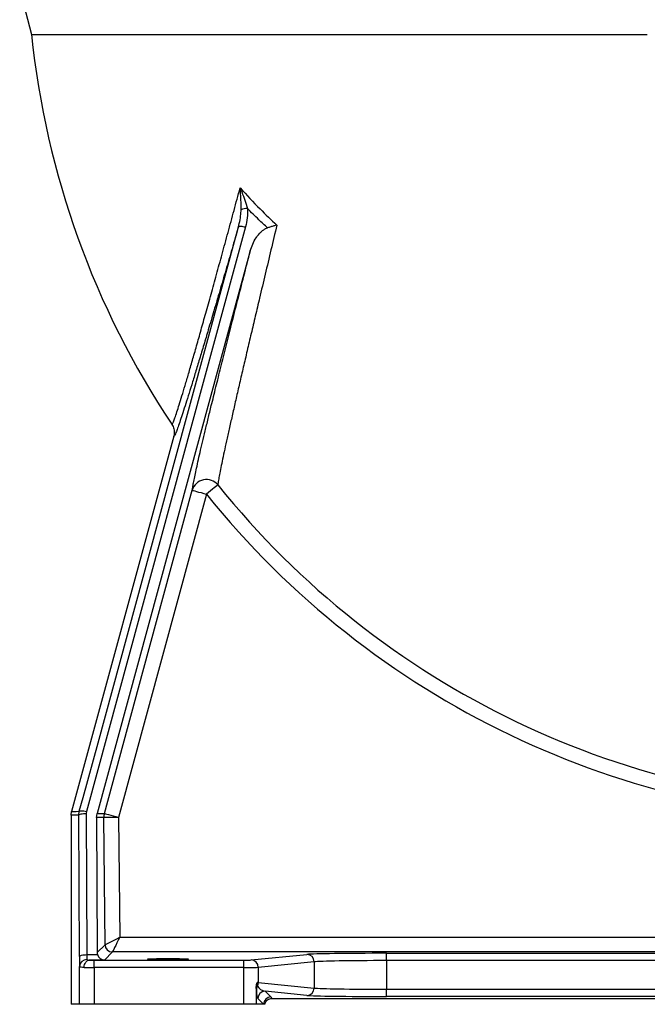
# Model space of a CAD drawing. Header units: millimetres. Extents: x 2510 to 14275, y 2068 to 15413.
# Tile 1 of 13: x 2881 to 5016, y 2068 to 5418. Entities that reach past the tile are written whole.
import ezdxf

# ---------------------------------------------------------------- set-up
doc = ezdxf.new("R2010")
doc.units = ezdxf.units.MM
doc.header["$LTSCALE"] = 5

msp = doc.modelspace()

# ---------------------------------------------------------------- linework, layer by layer
at = {"color": 7, "linetype": 'Continuous', "lineweight": 25}
for p, q in [((2880.5, 5525.1), (2920.7, 5368.3)), ((3649, 4713), (3107.6, 2724.7)), ((3665.3, 4631.6), (3144, 2717.6)), ((3405, 4000.8), (3057.4, 2724.8)), ((3516.1, 3804.1), (3217, 2704.4)), ((3055.7, 2711.6), (3057.4, 2724.8)), ((3081.7, 2711.5), (3083.5, 2724.9)), ((3107.6, 2724.7), (3106.7, 2718)), ((3106.7, 2718), (3109, 2237.4)), ((3142.2, 2704.2), (3144, 2717.6)), ((3055.7, 2711.6), (3055.7, 2068.3)), ((3081.7, 2711.5), (3055.7, 2711.6)), ((3084, 2230.9), (3081.7, 2711.5)), ((3142.2, 2704.2), (3144.3, 2244.1)), ((3167, 2703.9), (3142.2, 2704.2)), ((3171, 2271), (3167, 2703.9)), ((3217, 2704.4), (3220.8, 2296.2)), ((3220.8, 2296.2), (5954.3, 2296.2)), ((3144.3, 2244.1), (3171, 2271)), ((3196, 2246.3), (3168.9, 2218.9)), ((5986.8, 2246.3), (3196, 2246.3)), ((3109, 2237.4), (3145.3, 2237.4)), ((3168.9, 2218.9), (3117.3, 2218.9)), ((3134.5, 2193.7), (3134.5, 2218.7)), ((3134.5, 2218.7), (3643.4, 2218.7)), ((3643.4, 2193.7), (3643.4, 2218.7)), ((3668, 2219.1), (3857.9, 2237.9)), ((3882.5, 2212.9), (3692.6, 2194.1)), ((3882.5, 2212.9), (3882.5, 2123.7)), ((4128.7, 2241.9), (5591.9, 2241.9)), ((4128.7, 2216.9), (4128.7, 2241.9)), ((4128.7, 2216.9), (4128.7, 2119.7)), ((5591.9, 2216.9), (4128.7, 2216.9)), ((3084.5, 2068.3), (3084.5, 2197.4)), ((3134.5, 2193.7), (3134.5, 2068.3)), ((3643.4, 2193.7), (3134.5, 2193.7)), ((3643.4, 2068.3), (3643.4, 2193.7)), ((3692.6, 2194.1), (3692.6, 2142.5)), ((3685.7, 2127.2), (3685.7, 2068.3)), ((3692.6, 2142.5), (3882.5, 2123.7)), ((3857.9, 2098.7), (3715.9, 2112.8)), ((3715.9, 2112.8), (3735.3, 2093.3)), ((4128.7, 2094.8), (4128.7, 2119.7)), ((4128.7, 2119.7), (5591.9, 2119.7)), ((3710.3, 2068.3), (3690.9, 2087.8)), ((3739.6, 2088.6), (5981.1, 2088.6)), ((5591.9, 2094.8), (4128.7, 2094.8)), ((3084.5, 2068.3), (3055.7, 2068.3)), ((3134.5, 2068.3), (3084.5, 2068.3)), ((3643.4, 2068.3), (3134.5, 2068.3)), ((3685.7, 2068.3), (3643.4, 2068.3)), ((3710.3, 2068.3), (3685.7, 2068.3)), ((3715, 2068.3), (3710.3, 2068.3))]:
    msp.add_line(p, q, dxfattribs=at)
at = {"color": 7, "linetype": 'Continuous', "lineweight": 25, "flags": 128}
for points in [[(3083.5, 2724.9), (3096.2, 2771.6), (3147.1, 2958.4), (3350.6, 3705.8), (3624.9, 4713.3)], [(3624.9, 4713.3), (3625.7, 4714.3), (3627.4, 4715), (3629.7, 4715.4), (3632.7, 4715.5), (3636.3, 4715.3), (3640.3, 4714.8), (3644.6, 4714.1), (3649, 4713)], [(3554.9, 3835.3), (3553.6, 3834.3), (3551.1, 3832.2), (3547.3, 3829.2), (3542.4, 3825.3), (3536.7, 3820.6), (3530.2, 3815.5), (3523.3, 3809.9), (3516.1, 3804.1)], [(3168.8, 2717.5), (3195, 2814), (3300, 3200), (3467.9, 3817.2)], [(3467.9, 3817.2), (3469, 3816.9), (3471.8, 3816.1), (3476.4, 3814.9), (3482.4, 3813.3), (3489.6, 3811.3), (3497.9, 3809.1), (3506.8, 3806.6), (3516.1, 3804.1)], [(3057.4, 2724.8), (3059.2, 2724.8), (3066.2, 2724.8), (3073.2, 2724.8), (3083.5, 2724.9)], [(3081.7, 2711.5), (3082.3, 2712.8), (3083.7, 2714), (3086.1, 2715.1), (3089.2, 2716.1), (3093, 2716.9), (3097.2, 2717.5), (3101.9, 2717.8), (3106.7, 2718)], [(3083.5, 2724.9), (3084.3, 2725.8), (3085.9, 2726.6), (3088.2, 2727), (3091.2, 2727.1), (3094.8, 2726.9), (3098.8, 2726.4), (3103.1, 2725.7), (3107.6, 2724.7)], [(3144, 2717.6), (3145.7, 2717.5), (3152.7, 2717.5), (3159.7, 2717.5), (3168.8, 2717.5)], [(3168.8, 2717.5), (3169.8, 2717.2), (3172.7, 2716.5), (3177.2, 2715.2), (3183.2, 2713.6), (3190.4, 2711.6), (3198.7, 2709.4), (3207.7, 2706.9), (3217, 2704.4)], [(3217, 2704.4), (3207.3, 2704.3), (3198.1, 2704.2), (3189.5, 2704.1), (3181.9, 2704.1), (3175.7, 2704), (3171.1, 2704), (3168.1, 2703.9), (3167, 2703.9)], [(3171, 2271), (3172.1, 2271.6), (3175.1, 2273.1), (3179.7, 2275.4), (3185.9, 2278.6), (3193.4, 2282.4), (3202, 2286.7), (3211.2, 2291.4), (3220.8, 2296.2)], [(3220.8, 2296.2), (3216, 2286.6), (3211.4, 2277.3), (3207.2, 2268.7), (3203.4, 2261.2), (3200.4, 2255), (3198, 2250.3), (3196.6, 2247.4), (3196, 2246.3)], [(3084, 2230.9), (3084.5, 2232.2), (3086, 2233.4), (3088.3, 2234.5), (3091.4, 2235.5), (3095.2, 2236.3), (3099.5, 2236.9), (3104.1, 2237.2), (3109, 2237.4)], [(3100.1, 2193.9), (3100.5, 2198.7), (3101.5, 2203.4), (3103.1, 2207.7), (3105.2, 2211.4), (3107.8, 2214.5), (3110.8, 2216.9), (3114, 2218.3), (3117.3, 2218.9)]]:
    msp.add_lwpolyline(points, dxfattribs=at)
at = {"color": 7, "linetype": 'Continuous', "lineweight": 25}
for centre, radius, start, end in [((5835.3, 5668.3), 2930, 185.8767, 213.7219), ((3657.8, 4714.7), 61.3, 92.1212, 112.9339), ((3516.1, 3803.7), 50.1, 39.1623, 164.3099), ((5835.3, 5668.3), 2925.8, 218.7926, 270), ((5835.3, 5668.3), 2975.6, 218.7926, 270), ((3217, 2704.4), 50, 164.7859, 180.5311), ((3196, 2271.3), 25, 180.5539, 269.9794), ((3108.8, 2196.3), 24.3, 88.3838, 177.3564), ((3667.7, 2194.2), 24.9, 359.773, 89.3583), ((3857.6, 2213), 24.9, 359.7716, 89.3605), ((3709.3, 2118.1), 23.3, 148.1901, 179.6029), ((3667.3, 2142.6), 25.4, 331.2604, 359.837), ((3715.9, 2087.8), 25, 90.0204, 179.9789), ((3857.6, 2123.6), 24.9, 270.6402, 0.2277), ((3735.3, 2068.3), 25, 90.0205, 179.9795)]:
    msp.add_arc(centre, radius, start, end, dxfattribs=at)
for centre, major_axis, ratio, start_param, end_param in [((3084.8, 2243.9), (0, 50), 0.017455, 1.832558, 2.760226), ((3109.8, 2243.9), (0, 25), 0.03491, 1.832558, 2.760226), ((3134.5, 2219.2), (25, 0), 0.017455, 3.955428, 4.712389), ((3169.3, 2244.3), (10, 23.1), 0.993208, 1.985096, 2.254673), ((3168.9, 2243.9), (-9.7, 23.2), 0.975732, 1.446165, 2.737746), ((3643.4, 2219.2), (25, 0), 0.017455, 4.712389, 6.108652), ((4128.7, 2237.1), (275, 0), 0.017455, 1.570796, 2.96706), ((4128.7, 2212.1), (250, 0), 0.019201, 1.570796, 2.96706), ((3134.5, 2194.2), (50, 0), 0.008728, 3.955428, 4.712389), ((3643.4, 2194.2), (50, 0), 0.008728, 4.712389, 6.108652), ((3690.9, 2137.8), (-0.6, 50.3), 0.110233, 1.967447, 3.029133), ((3643.4, 2142.4), (50, 0), 0.008728, 0.174533, 0.458553), ((3715.9, 2137.8), (28.3, -13.9), 0.760074, 4.006734, 5.06842), ((4128.7, 2124.5), (250, 0), 0.019201, 3.316126, 4.712389), ((4128.7, 2099.6), (275, 0), 0.017455, 3.316126, 4.712389)]:
    msp.add_ellipse(centre, major_axis=major_axis, ratio=ratio, start_param=start_param, end_param=end_param, dxfattribs=at)
msp.add_ellipse((3385.3, 2222.7), major_axis=(70, 0), ratio=0.017455, dxfattribs=at)
for points, knots in [([(2920.7, 5368.3), (2920.7, 5368.3), (2920.8, 5368.3), (2921.2, 5368.3), (2921.4, 5368.3), (2922.5, 5368.3), (2923.5, 5368.3), (2927.7, 5368.3), (2931.9, 5368.3), (2942.9, 5368.3), (2949.7, 5368.3), (2966.1, 5368.3), (2975.6, 5368.3), (2992, 5368.3), (2997.8, 5368.3), (3010, 5368.3), (3016.4, 5368.3), (3036.6, 5368.3), (3051.2, 5368.3), (3082.7, 5368.3), (3099.7, 5368.3), (3135.9, 5368.3), (3155.2, 5368.3), (3175.8, 5368.3)], [0, 0, 0, 0, 0.03125, 0.03125, 0.0625, 0.0625, 0.125, 0.125, 0.25, 0.25, 0.375, 0.375, 0.5, 0.5, 0.5625, 0.5625, 0.625, 0.625, 0.75, 0.75, 0.875, 0.875, 1, 1, 1, 1]), ([(3175.8, 5368.3), (3177.4, 5368.3), (3180.7, 5368.3), (3185.4, 5368.3), (3189.9, 5368.3), (3194.1, 5368.3), (3198.1, 5368.3), (3201.7, 5368.3), (3205.1, 5368.3), (3208.1, 5368.3), (3210.9, 5368.3), (3213.3, 5368.3), (3215.4, 5368.3), (3217.3, 5368.3), (3218.8, 5368.3), (3220, 5368.3), (3226.5, 5368.3), (3234.6, 5368.3), (3246.4, 5368.3), (3260.5, 5368.3), (3276.3, 5368.3), (3297.5, 5368.3), (3323.2, 5368.3), (3359.5, 5368.3), (3404.2, 5368.3), (3447.3, 5368.3), (3488, 5368.3), (3522.2, 5368.3), (3556.7, 5368.3), (3585.9, 5368.3), (3609.6, 5368.3), (3637.2, 5368.3), (3675, 5368.3), (3711.3, 5368.3), (3735.7, 5368.3), (3748, 5368.3), (3760.2, 5368.3), (3768.4, 5368.3), (3772.5, 5368.3)], [0, 0, 0, 0, 0.010925, 0.021198, 0.030815, 0.039771, 0.048069, 0.055712, 0.062702, 0.06904, 0.074728, 0.079765, 0.084154, 0.087895, 0.090988, 0.093434, 0.095233, 0.130764, 0.142654, 0.165169, 0.213673, 0.233417, 0.284693, 0.355867, 0.427353, 0.515932, 0.571052, 0.624999, 0.678726, 0.732676, 0.759838, 0.786481, 0.857666, 0.928982, 0.946763, 0.964524, 0.982269, 1, 1, 1, 1]), ([(3772.5, 5368.3), (3778.9, 5368.3), (3785.3, 5368.3), (3798.3, 5368.3), (3804.8, 5368.3), (3824.3, 5368.3), (3837.2, 5368.3), (3876.2, 5368.3), (3902.2, 5368.3), (3980.3, 5368.3), (4032.5, 5368.3), (4110.9, 5368.3), (4137, 5368.3), (4169.7, 5368.3), (4176.3, 5368.3), (4189.3, 5368.3), (4195.8, 5368.3), (4215.2, 5368.3), (4228.1, 5368.3), (4292.2, 5368.3), (4342.3, 5368.3), (4391.4, 5368.3)], [0, 0, 0, 0, 0.03125, 0.03125, 0.0625, 0.0625, 0.125, 0.125, 0.25, 0.25, 0.5, 0.5, 0.625, 0.625, 0.65625, 0.65625, 0.6875, 0.6875, 0.75, 0.75, 1, 1, 1, 1]), ([(4391.4, 5368.3), (4424.8, 5368.3), (4457.7, 5368.3), (4498.2, 5368.3), (4506.2, 5368.3), (4522.3, 5368.3), (4530.3, 5368.3), (4554, 5368.3), (4569.6, 5368.3), (4615.6, 5368.3), (4645.2, 5368.3), (4702.6, 5368.3), (4730.2, 5368.3), (4770.2, 5368.3), (4783.3, 5368.3), (4802.6, 5368.3), (4808.9, 5368.3), (4821.5, 5368.3), (4827.7, 5368.3), (4858.4, 5368.3), (4881.5, 5368.3), (4924.9, 5368.3), (4945.2, 5368.3), (4982.9, 5368.3), (5000.4, 5368.3), (5016.4, 5368.3)], [0, 0, 0, 0, 0.125, 0.125, 0.15625, 0.15625, 0.1875, 0.1875, 0.25, 0.25, 0.375, 0.375, 0.5, 0.5, 0.5625, 0.5625, 0.59375, 0.59375, 0.625, 0.625, 0.75, 0.75, 0.875, 0.875, 1, 1, 1, 1]), ([(3398.3, 4041.7), (3398.9, 4041.7), (3400, 4041.7), (3403.6, 4049.4), (3408.7, 4062.9), (3415.3, 4082.5), (3423.3, 4107.5), (3432.6, 4137.6), (3443.2, 4173), (3455.2, 4213.5), (3468.3, 4258.7), (3482.5, 4308.5), (3497.7, 4362.1), (3514.1, 4420.8), (3531.7, 4483.8), (3550.3, 4551), (3569.5, 4621.1), (3589.5, 4694), (3609.9, 4769.2), (3623.8, 4820.4), (3630.8, 4845.9)], [0, 0, 0, 0, 0.051746, 0.103493, 0.156898, 0.210305, 0.262022, 0.313741, 0.366846, 0.419954, 0.474106, 0.528262, 0.583541, 0.638824, 0.69808, 0.757402, 0.816677, 0.877764, 0.938898, 1, 1, 1, 1]), ([(3630.8, 4845.9), (3653, 4821.8), (3693, 4778.2), (3736.4, 4737.7), (3755.7, 4719.6)], [0, 0, 0, 0, 0.553613, 1, 1, 1, 1]), ([(3630.8, 4845.9), (3630.8, 4845.9), (3632.7, 4841.3), (3638.2, 4827.5), (3647, 4804.1), (3652.7, 4785.4), (3655.5, 4776)], [0, 0, 0, 0, 0.001648, 0.198913, 0.597302, 1, 1, 1, 1]), ([(3633.9, 4771.2), (3633.9, 4777.3), (3634, 4789.7), (3633.2, 4814.7), (3631.9, 4833.4), (3630.8, 4845.9), (3630.8, 4845.9)], [0, 0, 0, 0, 0.2473419, 0.4948094, 0.9983593, 1, 1, 1, 1]), ([(3624.9, 4713.3), (3626.9, 4721.4), (3630.9, 4737.6), (3633.4, 4757.1), (3633.8, 4768.3), (3633.9, 4771.2)], [0, 0, 0, 0, 0.425061, 0.854378, 1, 1, 1, 1]), ([(3655.5, 4776), (3655.7, 4765.5), (3656.3, 4744.3), (3651.4, 4723.6), (3649, 4713)], [0, 0, 0, 0, 0.492864, 1, 1, 1, 1]), ([(3724.1, 4710.2), (3714.1, 4719.3), (3690.8, 4740.8), (3668.3, 4763.2), (3655.5, 4776)], [0, 0, 0, 0, 0.427995, 1, 1, 1, 1]), ([(3624.9, 4713.3), (3617.7, 4688.4), (3603.2, 4638.6), (3582, 4566), (3561.3, 4495.5), (3541.3, 4427.6), (3523.2, 4366.4), (3506.9, 4311.7), (3492.3, 4263.3), (3478.6, 4217.8), (3465.7, 4175.7), (3453.8, 4137.4), (3443, 4103.2), (3433.3, 4073.3), (3424.9, 4048.1), (3417.9, 4027.8), (3412.5, 4013.8), (3408.8, 4005.1), (3406.2, 4000.5), (3405.4, 4000.7), (3405, 4000.8)], [0, 0, 0, 0, 0.06478, 0.129741, 0.19472, 0.259599, 0.324311, 0.37814, 0.432146, 0.486185, 0.540141, 0.593929, 0.648112, 0.702545, 0.757042, 0.811435, 0.865586, 0.910374, 0.955213, 1, 1, 1, 1]), ([(3755.7, 4719.6), (3749, 4691.4), (3735.6, 4635), (3715.9, 4552.1), (3698.1, 4477), (3682.2, 4409.7), (3668.2, 4349.8), (3654.5, 4291.6), (3641.4, 4235.4), (3628.9, 4181.4), (3617, 4129.8), (3605.9, 4081.1), (3595.6, 4035.8), (3586.3, 3994), (3578, 3956.3), (3570.9, 3922.7), (3564.9, 3893.7), (3560.2, 3869.6), (3557.3, 3853), (3555.6, 3841.8), (3555.2, 3837.5), (3554.9, 3835.3)], [0, 0, 0, 0, 0.066862, 0.133762, 0.200605, 0.252373, 0.304208, 0.35603, 0.407778, 0.459913, 0.512215, 0.564551, 0.616809, 0.668905, 0.721359, 0.774046, 0.826793, 0.879444, 0.931867, 0.965934, 1, 1, 1, 1]), ([(3665.3, 4631.6), (3667.8, 4639.4), (3672.8, 4655), (3682.9, 4673.3), (3692.8, 4686.9), (3700.8, 4695.6), (3709.1, 4702.6), (3716.6, 4707.4), (3721.9, 4709.3), (3724.1, 4710.2)], [0, 0, 0, 0, 0.2444812, 0.4887906, 0.6155189, 0.7421177, 0.8367283, 0.9311393, 1, 1, 1, 1]), ([(3755.7, 4719.6), (3755.7, 4719.5), (3752.3, 4718.6), (3745.4, 4716.6), (3734.8, 4713.4), (3727.7, 4711.3), (3724.1, 4710.2)], [0, 0, 0, 0, 0.003045, 0.343281, 0.667269, 1, 1, 1, 1]), ([(3467.9, 3817.2), (3468.3, 3820.5), (3469.1, 3826.9), (3471.9, 3842.4), (3475.8, 3861.9), (3480.9, 3885.7), (3487, 3913.4), (3494.3, 3945.1), (3502.5, 3980.3), (3511.7, 4018.8), (3521.7, 4060.4), (3533.8, 4109.8), (3548.1, 4168), (3564.9, 4235.6), (3582.8, 4306.8), (3601.8, 4382.3), (3622.1, 4462.2), (3643.4, 4545.7), (3658, 4603), (3665.3, 4631.6)], [0, 0, 0, 0, 0.051063, 0.102314, 0.153638, 0.204907, 0.255986, 0.306871, 0.357905, 0.409005, 0.460069, 0.510979, 0.579, 0.647195, 0.715424, 0.783491, 0.855628, 0.92784, 1, 1, 1, 1]), ([(3398.3, 4041.7), (3398.4, 4041.6), (3400.1, 4039.1), (3404.1, 4031.5), (3407.8, 4017.5), (3405.9, 4006.3), (3405, 4000.8)], [0, 0, 0, 0, 0.009556, 0.211137, 0.605565, 1, 1, 1, 1]), ([(3109.5, 2220.6), (3109.6, 2220.4), (3109.8, 2219.8), (3111.4, 2219.2), (3113.9, 2218.9), (3116.2, 2218.9), (3117.3, 2218.9)], [0, 0, 0, 0, 0.193427, 0.386097, 0.702023, 1, 1, 1, 1]), ([(3100.1, 2193.9), (3096.5, 2194), (3089.2, 2194.2), (3085.1, 2195.6), (3084.6, 2197), (3084.5, 2197.4)], [0, 0, 0, 0, 0.413465, 0.827066, 1, 1, 1, 1]), ([(3685.7, 2127.2), (3685.9, 2130.3), (3686.2, 2135.8), (3687.5, 2140.7), (3688.2, 2142.6), (3688.2, 2142.6)], [0, 0, 0, 0, 0.560985, 0.995715, 1, 1, 1, 1]), ([(3686, 2118.3), (3685.9, 2119.6), (3685.8, 2121.6), (3685.8, 2125.7), (3685.7, 2127.2)], [0, 0, 0, 0, 0.620562, 1, 1, 1, 1]), ([(3688.2, 2142.6), (3688.2, 2141.6), (3688.3, 2139.6), (3688.5, 2136.5), (3688.9, 2133.2), (3689.3, 2131.3), (3689.5, 2130.6), (3689.5, 2130.4)], [0, 0, 0, 0, 0.151787, 0.302901, 0.532771, 0.888713, 1, 1, 1, 1]), ([(3715, 2068.3), (3715.9, 2071.3), (3717.6, 2077), (3723.7, 2083.5), (3731.1, 2087.8), (3736.8, 2088.4), (3739.6, 2088.6)], [0, 0, 0, 0, 0.267925, 0.511936, 0.755962, 1, 1, 1, 1]), ([(3735.3, 2093.3), (3735.6, 2093), (3737.2, 2091.5), (3738.5, 2089.9), (3739.6, 2088.6)], [0, 0, 0, 0, 0.1868411, 1, 1, 1, 1])]:
    msp.add_open_spline(points, degree=3, knots=knots, dxfattribs=at)

doc.saveas('drawing.dxf')
